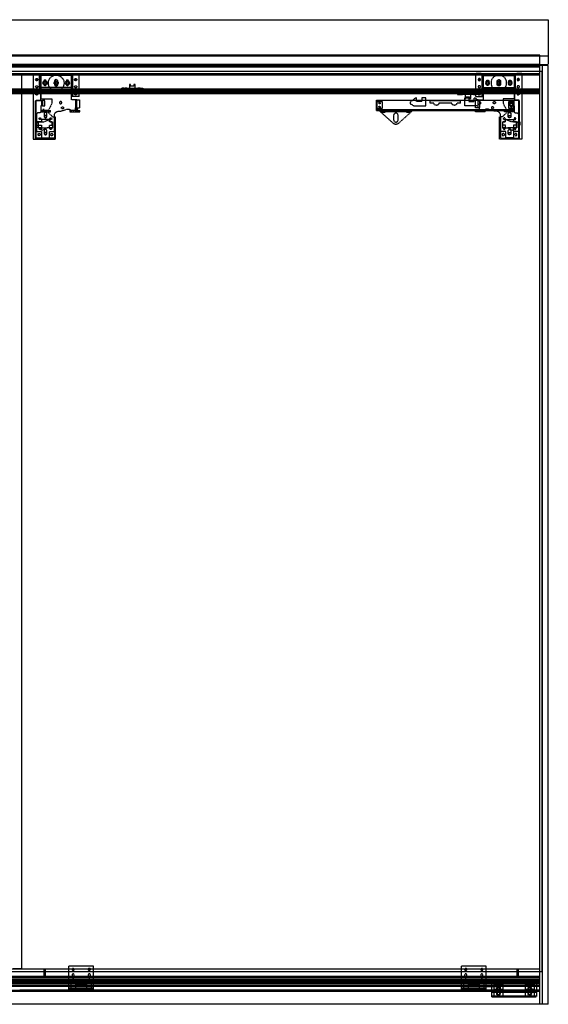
# Model space of a CAD drawing. Header units: millimetres. Extents: x 0 to 3534, y 0 to 2202.
# Tile 3 of 3: x 2353 to 3534, y 0 to 2202. Entities that reach past the tile are written whole.
import ezdxf

# ---------------------------------------------------------------- set-up
doc = ezdxf.new("R2010")
doc.units = ezdxf.units.MM
doc.header["$LTSCALE"] = 10
doc.linetypes.add('ALLCAD_Strich', pattern=[0.2, 0.15, -0.05])
doc.layers.add('BESCH_KONT_sich_schn_ansi_2d', color=40, linetype='Continuous')

msp = doc.modelspace()

# ---------------------------------------------------------------- linework, layer by layer
at = {"layer": 'BESCH_KONT_sich_schn_ansi_2d', "linetype": 'ALLCAD_Strich', "extrusion": (0, 1, -2.22045e-16)}
for p, q in [((0, 2202), (3534, 2202)), ((3534, 2202), (3534, 2102)), ((0, 2121), (3534, 2121)), ((3515, 2122.5), (19, 2122.5)), ((3515, 2122), (19, 2122)), ((3515, 2121.6), (19, 2121.6)), ((3515, 2121.6), (3515, 2122.5)), ((3515, 2121), (3515, 2121.6)), ((3515, 2102), (3515, 2121)), ((0, 2102), (3534, 2102)), ((3515, 2101.5), (19, 2101.5)), ((3515, 2100), (19, 2100)), ((3515, 2098.5), (19, 2098.5)), ((3515, 2097.5), (1825.5, 2097.5)), ((3515, 2096), (2276.5, 2096)), ((3515, 2100), (3515, 2102)), ((3515, 0), (3515, 2100)), ((3515, 2100), (3534, 2100)), ((3521, 0), (3521, 2100)), ((3534, 0), (3534, 2100)), ((19, 2087), (3515, 2087)), ((3515, 2079), (19, 2079)), ((3515, 2078), (2296, 2078)), ((2383, 2081), (2313, 2081)), ((3520.5, 2086.5), (2352, 2086.5)), ((3515, 2080), (2353, 2080)), ((2357.5, 79), (2357.5, 2081)), ((2383, 2082), (2395, 2082)), ((2383, 2080), (2383, 2082)), ((2395, 2081), (2383, 2081)), ((2383, 2080), (2383, 1935)), ((2395, 2080), (2395, 2082)), ((2474, 2081), (2395, 2081)), ((2397.5, 2050.5), (2397.5, 2080)), ((2399.5, 2080), (2399.5, 2050.5)), ((2400, 2077), (2400, 2025)), ((2469, 2077), (2400, 2077)), ((2469, 2023), (2469, 2077)), ((2469.5, 2050.5), (2469.5, 2080)), ((2471.5, 2030), (2471.5, 2080)), ((2474, 2082), (2486, 2082)), ((2474, 2080), (2474, 2082)), ((2486, 2081), (2474, 2081)), ((2486, 2080), (2486, 2082)), ((3372, 2081), (2486, 2081)), ((2486, 2030), (2486, 2080)), ((3372, 2080), (3372, 2082)), ((3384, 2082), (3372, 2082)), ((3384, 2081), (3372, 2081)), ((3372, 2030), (3372, 2080)), ((3384, 2080), (3384, 2082)), ((3463, 2081), (3384, 2081)), ((3386.5, 2030), (3386.5, 2080)), ((3388.5, 2050.5), (3388.5, 2080)), ((3389, 2023), (3389, 2077)), ((3389, 2077), (3458, 2077)), ((3458, 2077), (3458, 2025)), ((3458.5, 2080), (3458.5, 2050.5)), ((3460.5, 2050.5), (3460.5, 2080)), ((3463, 2080), (3463, 2082)), ((3475, 2082), (3463, 2082)), ((3475, 2081), (3463, 2081)), ((3475, 2080), (3475, 2082)), ((3515, 2081), (3475, 2081)), ((3475, 2080), (3475, 1935)), ((3515, 32), (3515, 2080)), ((3520.5, 73.5), (3520.5, 2086.5)), ((2397.5, 2050.5), (2397.5, 2047)), ((2399.5, 2050.5), (2397.5, 2050.5)), ((2469.5, 2050.5), (2399.5, 2050.5)), ((2406.5, 2064), (2406.5, 2058)), ((2412.5, 2058), (2412.5, 2064)), ((2430.5, 2064), (2430.5, 2058)), ((2438.5, 2058), (2438.5, 2064)), ((2456.5, 2064), (2456.5, 2058)), ((2462.5, 2058), (2462.5, 2064)), ((2471.2, 2050.5), (2469.5, 2050.5)), ((2471.2, 2047), (2471.2, 2050.5)), ((2586, 2048.5), (2581, 2048.5)), ((2581, 2045.5), (2581, 2048.5)), ((2582, 2046.5), (2582, 2048.5)), ((2585, 2046.5), (2585, 2048.5)), ((2586, 2045.5), (2586, 2048.5)), ((2592, 2048.5), (2587, 2048.5)), ((2587, 2045.5), (2587, 2048.5)), ((2592, 2048.5), (2617, 2048.5)), ((2592, 2045.5), (2592, 2048.5)), ((2600.8, 2057), (2598.2, 2057)), ((2598.2, 2057), (2598.2, 2048.5)), ((2600.8, 2053.5), (2600.8, 2057)), ((2608.2, 2053.5), (2600.8, 2053.5)), ((2608.2, 2057), (2608.2, 2053.5)), ((2610.8, 2057), (2608.2, 2057)), ((2610.8, 2048.5), (2610.8, 2057)), ((2622, 2048.5), (2617, 2048.5)), ((2617, 2045.5), (2617, 2048.5)), ((2622, 2045.5), (2622, 2048.5)), ((2623, 2048.5), (2628, 2048.5)), ((2623, 2048.5), (2623, 2045.5)), ((2624, 2048.5), (2624, 2046.5)), ((2627, 2048.5), (2627, 2046.5)), ((2628, 2048.5), (2628, 2045.5)), ((3386.8, 2050.5), (3388.5, 2050.5)), ((3386.8, 2047), (3386.8, 2050.5)), ((3388.5, 2050.5), (3458.5, 2050.5)), ((3395.5, 2058), (3395.5, 2064)), ((3401.5, 2064), (3401.5, 2058)), ((3419.5, 2058), (3419.5, 2064)), ((3427.5, 2064), (3427.5, 2058)), ((3445.5, 2058), (3445.5, 2064)), ((3451.5, 2064), (3451.5, 2058)), ((3458.5, 2050.5), (3460.5, 2050.5)), ((3460.5, 2050.5), (3460.5, 2047)), ((3515, 2046.5), (19, 2046.5)), ((3515, 2045.5), (19, 2045.5)), ((3515, 2044), (19, 2044)), ((3515, 2043), (19, 2043)), ((3515, 2040), (19, 2040)), ((3515, 2037.5), (19, 2037.5)), ((3515, 2036.5), (19, 2036.5)), ((2397.5, 2047), (2399.5, 2047)), ((2399.5, 2047), (2399.5, 2022)), ((2469.5, 2047), (2471.2, 2047)), ((2469.5, 2030), (2469.5, 2047)), ((2486, 2030), (2469.5, 2030)), ((2577, 2043.5), (2577, 2045.5)), ((2632, 2043.5), (2577, 2043.5)), ((2582, 2046.5), (2582, 2046.5)), ((2582, 2046.5), (2582, 2046.5)), ((2582, 2046.5), (2582, 2046.5)), ((2582, 2046.5), (2582, 2046.5)), ((2582, 2046.5), (2582, 2046.5)), ((2582, 2046.5), (2582, 2046.5)), ((2582, 2046.5), (2582, 2046.5)), ((2582, 2046.5), (2582, 2046.5)), ((2582, 2046.5), (2582, 2046.5)), ((2582, 2046.5), (2582, 2046.5)), ((2582, 2046.5), (2582, 2046.5)), ((2582, 2046.5), (2582, 2046.5)), ((2582, 2046.5), (2582, 2046.5)), ((2582, 2046.5), (2582, 2046.5)), ((2582, 2046.5), (2582, 2046.5)), ((2582, 2046.5), (2582, 2046.5)), ((2582, 2046.5), (2582, 2046.5)), ((2582, 2046.5), (2582, 2046.5)), ((2582, 2046.5), (2582, 2046.5)), ((2582, 2046.5), (2582, 2046.5)), ((2632, 2043.5), (2632, 2045.5)), ((3237.2, 2027), (3225.7, 2017.5)), ((3239.2, 2027), (3237.2, 2027)), ((3239.2, 2019), (3239.2, 2027)), ((3251.7, 2027), (3251.7, 2019)), ((3260.2, 2027), (3251.7, 2027)), ((3260.2, 2009.5), (3260.2, 2027)), ((3327, 2039.5), (3327, 2037.5)), ((3327, 2039.5), (3382, 2039.5)), ((3382, 2037.5), (3327, 2037.5)), ((3331, 2037.5), (3331, 2034.5)), ((3331, 2034.5), (3336, 2034.5)), ((3332, 2036.5), (3332, 2036.5)), ((3332, 2036.5), (3332, 2036.5)), ((3332, 2036.5), (3332, 2036.5)), ((3332, 2036.5), (3332, 2036.5)), ((3332, 2036.5), (3332, 2036.5)), ((3332, 2036.5), (3332, 2036.5)), ((3332, 2036.5), (3332, 2036.5)), ((3332, 2036.5), (3332, 2036.5)), ((3332, 2036.5), (3332, 2036.5)), ((3332, 2036.5), (3332, 2036.5)), ((3332, 2036.5), (3332, 2036.5)), ((3332, 2036.5), (3332, 2036.5)), ((3332, 2036.5), (3332, 2036.5)), ((3332, 2036.5), (3332, 2036.5)), ((3332, 2036.5), (3332, 2036.5)), ((3332, 2036.5), (3332, 2036.5)), ((3332, 2036.5), (3332, 2036.5)), ((3332, 2036.5), (3332, 2036.5)), ((3332, 2036.5), (3332, 2036.5)), ((3332, 2036.5), (3332, 2036.5)), ((3332, 2036.5), (3332, 2034.5)), ((3335, 2036.5), (3335, 2034.5)), ((3336, 2037.5), (3336, 2034.5)), ((3337, 2037.5), (3337, 2034.5)), ((3337, 2034.5), (3342, 2034.5)), ((3342, 2037.5), (3342, 2034.5)), ((3367, 2034.5), (3342, 2034.5)), ((3347.7, 2027), (3356.2, 2027)), ((3347.7, 2009.5), (3347.7, 2027)), ((3348.2, 2034.5), (3348.2, 2026)), ((3348.2, 2026), (3350.8, 2026)), ((3350.8, 2029.5), (3358.2, 2029.5)), ((3350.8, 2026), (3350.8, 2029.5)), ((3356.2, 2027), (3356.2, 2019)), ((3358.2, 2029.5), (3358.2, 2026)), ((3358.2, 2026), (3360.8, 2026)), ((3360.8, 2026), (3360.8, 2034.5)), ((3367, 2037.5), (3367, 2034.5)), ((3367, 2034.5), (3372, 2034.5)), ((3368.7, 2027), (3370.7, 2027)), ((3368.7, 2019), (3368.7, 2027)), ((3370.7, 2027), (3382.2, 2017.5)), ((3372, 2030), (3388.5, 2030)), ((3373, 2034.5), (3373, 2037.5)), ((3378, 2034.5), (3373, 2034.5)), ((3374, 2034.5), (3374, 2036.5)), ((3377, 2034.5), (3377, 2036.5)), ((3378, 2034.5), (3378, 2037.5)), ((3382, 2039.5), (3382, 2037.5)), ((3388.5, 2047), (3386.8, 2047)), ((3388.5, 2030), (3388.5, 2047)), ((3458.5, 2047), (3458.5, 2022)), ((3460.5, 2047), (3458.5, 2047)), ((2388, 2021.5), (2390, 2021.5)), ((2388, 1973.2), (2388, 2021.5)), ((2390, 1973.2), (2390, 2022)), ((2390, 2022), (2399.5, 2022)), ((2390, 2021.5), (2404, 2021.5)), ((2400, 2025), (2425, 2025)), ((2400, 2009), (2400, 1999)), ((2404, 2009), (2400, 2009)), ((2401.5, 2021.5), (2401.5, 2009)), ((2409.5, 2021.5), (2404, 2021.5)), ((2404, 2021.5), (2404, 2009)), ((2404, 2009), (2409.5, 2009)), ((2409.5, 2009), (2409.5, 2021.5)), ((2425, 2015), (2417, 1999)), ((2425, 2025), (2425, 2015)), ((2481, 2023), (2469, 2023)), ((2478, 2023), (2478, 2005)), ((2478, 2005), (2481, 2005)), ((2478, 1996), (2478, 2005)), ((2481, 2023), (2487, 2023)), ((2481, 2005), (2481, 2023)), ((2481, 2005), (2487, 2005)), ((2487, 2005), (2487, 2023)), ((3150, 1999), (3150, 2022)), ((3150, 2022), (3270, 2022)), ((3151.5, 2018.8), (3162.5, 2018.8)), ((3151.5, 2003.2), (3151.5, 2018.8)), ((3162.5, 2018.8), (3162.5, 2003.2)), ((3162.5, 2018.8), (3162.5, 2018.8)), ((3162.5, 2018.8), (3162.5, 2018.8)), ((3162.5, 2018.8), (3162.5, 2018.8)), ((3162.5, 2018.8), (3162.5, 2018.8)), ((3162.5, 2018.8), (3162.5, 2018.8)), ((3162.5, 2018.8), (3162.5, 2018.8)), ((3162.5, 2018.8), (3162.5, 2018.8)), ((3162.5, 2018.8), (3162.5, 2018.8)), ((3162.5, 2018.8), (3162.5, 2018.8)), ((3162.5, 2018.8), (3162.5, 2018.8)), ((3162.5, 2018.8), (3162.5, 2018.8)), ((3162.5, 2018.8), (3162.5, 2018.8)), ((3162.5, 2018.8), (3162.5, 2018.8)), ((3162.5, 2018.8), (3162.5, 2018.8)), ((3162.5, 2018.8), (3162.5, 2018.8)), ((3162.5, 2018.8), (3162.5, 2018.8)), ((3162.5, 2018.8), (3162.5, 2018.8)), ((3162.5, 2018.8), (3162.5, 2018.8)), ((3162.5, 2018.8), (3162.5, 2018.8)), ((3162.5, 2018.8), (3162.5, 2018.8)), ((3162.5, 2018.8), (3162.5, 2018.8)), ((3162.5, 2018.8), (3162.5, 2018.8)), ((3162.5, 2018.8), (3162.5, 2018.8)), ((3162.5, 2018.8), (3162.5, 2018.8)), ((3162.5, 2018.8), (3162.5, 2018.8)), ((3162.5, 2018.8), (3162.5, 2018.8)), ((3162.5, 2018.8), (3162.5, 2018.8)), ((3162.5, 2018.8), (3162.5, 2018.8)), ((3162.5, 2018.8), (3162.5, 2018.8)), ((3162.5, 2018.8), (3162.5, 2018.8)), ((3162.5, 2018.8), (3162.5, 2018.8)), ((3162.5, 2018.8), (3162.5, 2018.8)), ((3225.7, 2017.5), (3225.7, 2014)), ((3225.7, 2014), (3233.7, 2009.5)), ((3233.7, 2009.5), (3260.2, 2009.5)), ((3251.7, 2019), (3239.2, 2019)), ((3270, 2015.5), (3270, 2022)), ((3270, 2022), (3338, 2022)), ((3270, 2021), (3338, 2021)), ((3270, 2021), (3338, 2021)), ((3278.5, 2015.5), (3270, 2015.5)), ((3283.5, 2010.5), (3284.5, 2010.5)), ((3318.5, 2015.5), (3289.5, 2015.5)), ((3323.5, 2010.5), (3324.5, 2010.5)), ((3338, 2015.5), (3329.5, 2015.5)), ((3338, 2015.5), (3338, 2022)), ((3338, 2022), (3458, 2022)), ((3374.2, 2009.5), (3347.7, 2009.5)), ((3356.2, 2019), (3368.7, 2019)), ((3371, 2005), (3371, 2023)), ((3377, 2023), (3371, 2023)), ((3377, 2005), (3371, 2005)), ((3382.2, 2014), (3374.2, 2009.5)), ((3377, 2023), (3389, 2023)), ((3377, 2005), (3377, 2023)), ((3380, 2005), (3377, 2005)), ((3380, 2023), (3380, 2005)), ((3380, 1996), (3380, 2005)), ((3382.2, 2017.5), (3382.2, 2014)), ((3433, 2025), (3433, 2015)), ((3458, 2025), (3433, 2025)), ((3433, 2015), (3441, 1999)), ((3445.5, 2003.2), (3445.5, 2018.8)), ((3445.5, 2018.8), (3456.5, 2018.8)), ((3448.5, 2009), (3448.5, 2021.5)), ((3448.5, 2021.5), (3454, 2021.5)), ((3454, 2009), (3448.5, 2009)), ((3454, 2021.5), (3454, 2009)), ((3468, 2021.5), (3454, 2021.5)), ((3454, 2009), (3458, 2009)), ((3456.5, 2021.5), (3456.5, 2009)), ((3456.5, 2009), (3456.5, 2003.2)), ((3458, 2009), (3458, 2022)), ((3458, 2009), (3458, 1999)), ((3468, 2022), (3458.5, 2022)), ((3468, 1973.2), (3468, 2022)), ((3470, 2021.5), (3468, 2021.5)), ((3470, 1973.2), (3470, 2021.5)), ((2390.5, 1989), (2390.5, 1952)), ((2398, 1994), (2395.5, 1994)), ((2400, 1999), (2400, 1996)), ((2417, 1999), (2400, 1999)), ((2400, 1998), (2413, 1998)), ((2400, 1996), (2413, 1996)), ((2408, 2001), (2404, 2001)), ((2404, 1999), (2404, 2001)), ((2407.5, 1991.5), (2407.5, 1985.5)), ((2408, 1999), (2408, 2001)), ((2413, 1996), (2413, 1999)), ((2413, 1998), (2426.5, 1985)), ((2413, 1996), (2422, 1996)), ((2413.5, 1985.5), (2413.5, 1991.5)), ((2414, 1996), (2414, 1999)), ((2417, 1999), (2422, 1999)), ((2418, 1996), (2418, 1999)), ((2422, 1996), (2422, 1999)), ((2426.5, 1985), (2431, 1985)), ((2430.5, 1952), (2430.5, 1987.5)), ((2431, 1985), (2433, 1985)), ((2431, 1985), (2431, 1937)), ((2433, 1935), (2433, 1985)), ((2440.5, 1997.5), (2445, 1997.5)), ((2445, 1997.5), (2459, 2002)), ((2459, 2002), (2465, 2002)), ((2465, 2002), (2465, 1996)), ((2478, 1999), (2465, 1999)), ((2465, 1996), (2478, 1996)), ((2469, 1996), (2469, 1999)), ((2473, 1996), (2473, 1999)), ((2478, 1999), (2487, 1999)), ((2478, 1996), (2487, 1996)), ((2483, 2001), (2479, 2001)), ((2479, 1999), (2479, 2001)), ((2483, 1999), (2483, 2001)), ((2487, 1996), (2487, 1999)), ((3150, 2001), (3458, 2001)), ((3150, 1999), (3158.5, 1999)), ((3162.5, 2003.2), (3151.5, 2003.2)), ((3154, 1999), (3154, 2001)), ((3158, 1999), (3158, 2001)), ((3158.5, 1996.5), (3158.5, 1999)), ((3158.5, 1999), (3228.5, 1999)), ((3158.5, 1997), (3228.5, 1997)), ((3188.7, 1969.3), (3158.5, 1996.5)), ((3162, 1995.5), (3162, 1997)), ((3162, 1995.5), (3170, 1995.5)), ((3163, 1999), (3163, 2001)), ((3164, 1995.5), (3164, 1999)), ((3168, 1995.5), (3168, 1999)), ((3169, 1999), (3169, 2001)), ((3170, 1995.5), (3170, 1997)), ((3188.5, 1988), (3188.5, 1978)), ((3228.5, 1996.5), (3198.3, 1969.3)), ((3198.5, 1978), (3198.5, 1988)), ((3217, 1995.5), (3217, 1997)), ((3217, 1995.5), (3225, 1995.5)), ((3218, 1999), (3218, 2001)), ((3219, 1995.5), (3219, 1999)), ((3223, 1995.5), (3223, 1999)), ((3224, 1999), (3224, 2001)), ((3225, 1995.5), (3225, 1997)), ((3228.5, 1996.5), (3228.5, 1999)), ((3228.5, 1999), (3380, 1999)), ((3229, 1999), (3229, 2001)), ((3233, 1999), (3233, 2001)), ((3371, 1996), (3371, 1999)), ((3380, 1996), (3371, 1996)), ((3375, 1999), (3375, 2001)), ((3375, 1999), (3375, 2001)), ((3379, 1999), (3379, 2001)), ((3379, 1999), (3379, 2001)), ((3380, 1999), (3393, 1999)), ((3393, 1996), (3380, 1996)), ((3384, 1999), (3384, 2001)), ((3385, 1996), (3385, 1999)), ((3389, 1996), (3389, 1999)), ((3390, 1999), (3390, 2001)), ((3393, 2002), (3393, 1996)), ((3399, 2002), (3393, 2002)), ((3393, 1999), (3441, 1999)), ((3413, 1997.5), (3399, 2002)), ((3417.5, 1997.5), (3413, 1997.5)), ((3425, 1935), (3425, 1985)), ((3427, 1985), (3425, 1985)), ((3427, 1985), (3427, 1937)), ((3431.5, 1985), (3427, 1985)), ((3427.5, 1952), (3427.5, 1987.5)), ((3445, 1998), (3431.5, 1985)), ((3436, 1996), (3436, 1999)), ((3445, 1996), (3436, 1996)), ((3439, 1999), (3439, 2001)), ((3440, 1996), (3440, 1999)), ((3441, 1999), (3458, 1999)), ((3444, 1996), (3444, 1999)), ((3444.5, 1985.5), (3444.5, 1991.5)), ((3445, 1999), (3445, 2001)), ((3445, 1996), (3445, 1999)), ((3458, 1998), (3445, 1998)), ((3458, 1996), (3445, 1996)), ((3456.5, 2003.2), (3445.5, 2003.2)), ((3450, 1999), (3450, 2001)), ((3450, 1999), (3450, 2001)), ((3450.5, 1991.5), (3450.5, 1985.5)), ((3454, 1999), (3454, 2001)), ((3454, 1999), (3454, 2001)), ((3458, 1999), (3458, 1996)), ((3460, 1994), (3462.5, 1994)), ((3467.5, 1989), (3467.5, 1952)), ((2387.5, 1973.2), (2387.5, 1965.8)), ((2390, 1973.2), (2387.5, 1973.2)), ((2387.5, 1965.8), (2390, 1965.8)), ((2388, 1935), (2388, 1965.8)), ((2401.5, 1973.2), (2390, 1973.2)), ((2390, 1937), (2390, 1965.8)), ((2390, 1965.8), (2401.5, 1965.8)), ((2395, 1971.5), (2390.5, 1971.5)), ((2390.5, 1962), (2395, 1962)), ((2395, 1960), (2395, 1973.5)), ((2395, 1973.5), (2407, 1973.5)), ((2401.5, 1960), (2395, 1960)), ((2401.5, 1979), (2401.5, 1973.2)), ((2419.5, 1979), (2401.5, 1979)), ((2401.5, 1965.8), (2401.5, 1960)), ((2401.5, 1954), (2401.5, 1960)), ((2414.5, 1960), (2401.5, 1954)), ((2401.5, 1960), (2414.5, 1960)), ((2407, 1973.5), (2420, 1979.5)), ((2426, 1960), (2414.5, 1960)), ((2419.5, 1973.2), (2419.5, 1979)), ((2425.5, 1973.2), (2419.5, 1973.2)), ((2419.5, 1965.8), (2425.5, 1965.8)), ((2419.5, 1960), (2419.5, 1965.8)), ((2420, 1979.5), (2420, 1973.5)), ((2420, 1973.5), (2426, 1973.5)), ((2425.5, 1965.8), (2425.5, 1973.2)), ((2426, 1973.5), (2426, 1960)), ((3192.1, 1968), (3194.9, 1968)), ((3432, 1973.5), (3432, 1960)), ((3438, 1973.5), (3432, 1973.5)), ((3432, 1960), (3443.5, 1960)), ((3432.5, 1973.2), (3438.5, 1973.2)), ((3432.5, 1965.8), (3432.5, 1973.2)), ((3438.5, 1965.8), (3432.5, 1965.8)), ((3451, 1973.5), (3438, 1979.5)), ((3438, 1979.5), (3438, 1973.5)), ((3438.5, 1979), (3456.5, 1979)), ((3438.5, 1973.2), (3438.5, 1979)), ((3438.5, 1960), (3438.5, 1965.8)), ((3443.5, 1960), (3456.5, 1954)), ((3456.5, 1960), (3443.5, 1960)), ((3463, 1973.5), (3451, 1973.5)), ((3456.5, 1979), (3456.5, 1973.2)), ((3456.5, 1973.2), (3468, 1973.2)), ((3468, 1965.8), (3456.5, 1965.8)), ((3456.5, 1965.8), (3456.5, 1960)), ((3456.5, 1960), (3463, 1960)), ((3456.5, 1954), (3456.5, 1960)), ((3463, 1960), (3463, 1973.5)), ((3463, 1971.5), (3467.5, 1971.5)), ((3467.5, 1962), (3463, 1962)), ((3468, 1973.2), (3470.5, 1973.2)), ((3468, 1937), (3468, 1965.8)), ((3470.5, 1965.8), (3468, 1965.8)), ((3470, 1935), (3470, 1965.8)), ((3470.5, 1973.2), (3470.5, 1965.8)), ((2390.5, 1952), (2401.8, 1952)), ((2401.8, 1952), (2401.8, 1938)), ((2401.8, 1938), (2419.2, 1938)), ((2407.5, 1953.5), (2407.5, 1947.5)), ((2413.5, 1947.5), (2413.5, 1953.5)), ((2419.2, 1952), (2430.5, 1952)), ((2419.2, 1938), (2419.2, 1952)), ((3438.8, 1952), (3427.5, 1952)), ((3438.8, 1938), (3438.8, 1952)), ((3456.2, 1938), (3438.8, 1938)), ((3444.5, 1947.5), (3444.5, 1953.5)), ((3450.5, 1953.5), (3450.5, 1947.5)), ((3456.2, 1952), (3456.2, 1938)), ((3467.5, 1952), (3456.2, 1952)), ((2383, 1935), (2433, 1935)), ((2431, 1937), (2390, 1937)), ((3475, 1935), (3425, 1935)), ((3427, 1937), (3468, 1937)), ((19, 79), (3515, 79)), ((19, 73), (3515, 73)), ((2357.5, 79), (2338.5, 79)), ((2352, 73.5), (3520.5, 73.5)), ((2407.5, 60), (2407.5, 79)), ((2410.5, 60), (2410.5, 79)), ((2463, 33.5), (2463, 85.5)), ((2518, 85.5), (2463, 85.5)), ((2518, 33.5), (2518, 85.5)), ((3340, 33.5), (3340, 85.5)), ((3395, 85.5), (3340, 85.5)), ((3395, 33.5), (3395, 85.5)), ((3463.5, 79), (3463.5, 60)), ((3466.5, 79), (3466.5, 60)), ((3515, 62), (19, 62)), ((3515, 60), (19, 60)), ((3515, 59), (19, 59)), ((3515, 58.5), (19, 58.5)), ((3515, 54.5), (19, 54.5)), ((3515, 54), (19, 54)), ((3515, 53.6), (19, 53.6)), ((3515, 53.5), (19, 53.5)), ((3515, 50), (19, 50)), ((3515, 48), (19, 48)), ((3515, 46), (19, 46)), ((3515, 45), (19, 45)), ((2468, 52), (2468, 45.5)), ((2479.5, 52), (2468, 52)), ((2468, 45.5), (2478, 45.5)), ((2468, 36), (2468, 45.5)), ((2478, 45.5), (2478, 36)), ((2479.5, 43), (2479.5, 52)), ((2498.8, 51.5), (2482.3, 51.5)), ((2482.3, 44.5), (2482.3, 51.5)), ((2498.8, 44.5), (2482.3, 44.5)), ((2488, 51.5), (2488, 43)), ((2493, 51.5), (2493, 43)), ((2498.8, 44.5), (2498.8, 51.5)), ((2501.5, 52), (2501.5, 43)), ((2513, 52), (2501.5, 52)), ((2503, 45.5), (2513, 45.5)), ((2503, 36), (2503, 45.5)), ((2513, 45.5), (2513, 52)), ((2513, 45.5), (2513, 36)), ((3345, 52), (3345, 45.5)), ((3356.5, 52), (3345, 52)), ((3345, 45.5), (3355, 45.5)), ((3345, 36), (3345, 45.5)), ((3355, 45.5), (3355, 36)), ((3356.5, 43), (3356.5, 52)), ((3375.8, 51.5), (3359.3, 51.5)), ((3359.3, 44.5), (3359.3, 51.5)), ((3375.8, 44.5), (3359.3, 44.5)), ((3365, 51.5), (3365, 43)), ((3370, 51.5), (3370, 43)), ((3375.8, 44.5), (3375.8, 51.5)), ((3378.5, 52), (3378.5, 43)), ((3390, 52), (3378.5, 52)), ((3380, 45.5), (3390, 45.5)), ((3380, 36), (3380, 45.5)), ((3390, 45.5), (3390, 52)), ((3390, 45.5), (3390, 36)), ((3395, 52), (3407.5, 52)), ((3407.5, 39.5), (3407.5, 52.5)), ((3407.5, 52.5), (3507.5, 52.5)), ((3407.5, 50.5), (3427.5, 50.5)), ((3407.5, 50.5), (3427.5, 50.5)), ((3427.5, 41.5), (3427.5, 50.5)), ((3427.5, 41.5), (3427.5, 50.5)), ((3507.5, 52.5), (3507.5, 39.5)), ((3412.5, 41.5), (19, 41.5)), ((3515, 39.5), (19, 39.5)), ((2468, 31), (2233, 31)), ((3407.5, 29), (2233, 29)), ((2353, 32), (3515, 32)), ((2468, 36), (2463, 36)), ((2468, 33.5), (2463, 33.5)), ((2478, 36), (2468, 36)), ((2468, 36), (2468, 33.5)), ((2468, 33.5), (2468, 32)), ((2478, 33.5), (2468, 33.5)), ((2468, 32), (2468, 29.5)), ((2478, 31), (2468, 31)), ((2478, 29.5), (2468, 29.5)), ((2472, 36), (2472, 32)), ((2472, 36), (2472, 33.5)), ((2477, 36), (2477, 32)), ((2477, 36), (2477, 33.5)), ((2503, 36), (2478, 36)), ((2478, 32), (2478, 33.5)), ((2503, 33.5), (2478, 33.5)), ((2478, 29.5), (2478, 32)), ((2503, 31), (2478, 31)), ((2501.5, 43), (2479.5, 43)), ((2487.5, 36), (2487.5, 33.5)), ((2488, 36), (2488, 32)), ((2488, 36), (2488, 33.5)), ((2489, 36), (2489, 33.5)), ((2492, 36), (2492, 33.5)), ((2493, 36), (2493, 32)), ((2493, 36), (2493, 33.5)), ((2493.5, 36), (2493.5, 33.5)), ((2501.5, 43), (2501.5, 43)), ((2501.5, 43), (2501.5, 43)), ((2501.5, 43), (2501.5, 43)), ((2501.5, 43), (2501.5, 43)), ((2501.5, 43), (2501.5, 43)), ((2501.5, 43), (2501.5, 43)), ((2501.5, 43), (2501.5, 43)), ((2501.5, 43), (2501.5, 43)), ((2501.5, 43), (2501.5, 43)), ((2501.5, 43), (2501.5, 43)), ((2501.5, 43), (2501.5, 43)), ((2501.5, 43), (2501.5, 43)), ((2501.5, 43), (2501.5, 43)), ((2501.5, 43), (2501.5, 43)), ((2501.5, 43), (2501.5, 43)), ((2501.5, 43), (2501.5, 43)), ((2501.5, 43), (2501.5, 43)), ((2501.5, 43), (2501.5, 43)), ((2501.5, 43), (2501.5, 43)), ((2513, 36), (2503, 36)), ((2503, 32), (2503, 33.5)), ((2513, 33.5), (2503, 33.5)), ((2503, 29.5), (2503, 32)), ((2513, 31), (2503, 31)), ((2513, 29.5), (2503, 29.5)), ((2504, 36), (2504, 32)), ((2504, 36), (2504, 33.5)), ((2509, 36), (2509, 32)), ((2509, 36), (2509, 33.5)), ((2518, 36), (2513, 36)), ((2513, 36), (2513, 33.5)), ((2513, 32), (2513, 33.5)), ((2518, 33.5), (2513, 33.5)), ((2513, 29.5), (2513, 32)), ((3345, 31), (2513, 31)), ((3345, 36), (3340, 36)), ((3345, 33.5), (3340, 33.5)), ((3355, 36), (3345, 36)), ((3345, 36), (3345, 33.5)), ((3345, 33.5), (3345, 32)), ((3355, 33.5), (3345, 33.5)), ((3345, 32), (3345, 29.5)), ((3355, 31), (3345, 31)), ((3355, 29.5), (3345, 29.5)), ((3349, 36), (3349, 32)), ((3349, 36), (3349, 33.5)), ((3354, 36), (3354, 32)), ((3354, 36), (3354, 33.5)), ((3380, 36), (3355, 36)), ((3355, 32), (3355, 33.5)), ((3380, 33.5), (3355, 33.5)), ((3355, 29.5), (3355, 32)), ((3380, 31), (3355, 31)), ((3378.5, 43), (3356.5, 43)), ((3364.5, 36), (3364.5, 33.5)), ((3365, 36), (3365, 32)), ((3365, 36), (3365, 33.5)), ((3366, 36), (3366, 33.5)), ((3369, 36), (3369, 33.5)), ((3370, 36), (3370, 32)), ((3370, 36), (3370, 33.5)), ((3370.5, 36), (3370.5, 33.5)), ((3378.5, 43), (3378.5, 43)), ((3378.5, 43), (3378.5, 43)), ((3378.5, 43), (3378.5, 43)), ((3378.5, 43), (3378.5, 43)), ((3378.5, 43), (3378.5, 43)), ((3378.5, 43), (3378.5, 43)), ((3378.5, 43), (3378.5, 43)), ((3378.5, 43), (3378.5, 43)), ((3378.5, 43), (3378.5, 43)), ((3378.5, 43), (3378.5, 43)), ((3378.5, 43), (3378.5, 43)), ((3378.5, 43), (3378.5, 43)), ((3378.5, 43), (3378.5, 43)), ((3378.5, 43), (3378.5, 43)), ((3378.5, 43), (3378.5, 43)), ((3378.5, 43), (3378.5, 43)), ((3378.5, 43), (3378.5, 43)), ((3378.5, 43), (3378.5, 43)), ((3378.5, 43), (3378.5, 43)), ((3390, 36), (3380, 36)), ((3380, 32), (3380, 33.5)), ((3390, 33.5), (3380, 33.5)), ((3380, 29.5), (3380, 32)), ((3390, 31), (3380, 31)), ((3390, 29.5), (3380, 29.5)), ((3381, 36), (3381, 32)), ((3381, 36), (3381, 33.5)), ((3386, 36), (3386, 32)), ((3386, 36), (3386, 33.5)), ((3395, 36), (3390, 36)), ((3390, 36), (3390, 33.5)), ((3390, 32), (3390, 33.5)), ((3395, 33.5), (3390, 33.5)), ((3390, 29.5), (3390, 32)), ((3407.5, 31), (3390, 31)), ((3395, 40), (3407.5, 40)), ((3395, 29.5), (3395, 33.5)), ((3395, 29.5), (3407.5, 29.5)), ((3407.5, 42), (3507.5, 42)), ((3407.5, 40), (3427.5, 40)), ((3407.5, 40), (3427.5, 40)), ((3407.5, 32), (3407.5, 39.5)), ((3407.5, 29.5), (3407.5, 32)), ((3412.5, 31), (3407.5, 31)), ((3407.5, 29.5), (3412.5, 29.5)), ((3407.5, 27.5), (3407.5, 29.5)), ((3507.5, 29), (3407.5, 29)), ((3407.5, 27.5), (3507.5, 27.5)), ((3407.5, 19), (3407.5, 27.5)), ((3432.5, 43.6), (3412.5, 43.6)), ((3412.5, 43.6), (3412.5, 41.5)), ((3412.5, 42.6), (3432.5, 42.6)), ((3412.5, 41.5), (3432.5, 41.5)), ((3412.5, 41.5), (3412.5, 32)), ((3412.5, 40.9), (3432.5, 40.9)), ((3432.5, 33.1), (3412.5, 33.1)), ((3412.5, 32.1), (3432.5, 32.1)), ((3412.5, 32), (3412.5, 28)), ((3412.5, 31), (3432.5, 31)), ((3412.5, 30.4), (3432.5, 30.4)), ((3412.5, 29.5), (3432.5, 29.5)), ((3412.5, 28), (3432.5, 28)), ((3412.5, 28), (3412.5, 27.5)), ((3412.5, 27.5), (3412.5, 17.5)), ((3427.5, 31), (3427.5, 40)), ((3427.5, 31), (3427.5, 40)), ((3432.5, 43.6), (3432.5, 41.5)), ((3482.5, 41.5), (3432.5, 41.5)), ((3432.5, 41.5), (3432.5, 32)), ((3432.5, 32), (3432.5, 28)), ((3482.5, 31), (3432.5, 31)), ((3432.5, 29.5), (3482.5, 29.5)), ((3432.5, 28), (3432.5, 27.5)), ((3432.5, 27.5), (3432.5, 17.5)), ((3502.5, 43.6), (3482.5, 43.6)), ((3482.5, 43.6), (3482.5, 41.5)), ((3482.5, 42.6), (3502.5, 42.6)), ((3482.5, 41.5), (3502.5, 41.5)), ((3482.5, 41.5), (3482.5, 32)), ((3482.5, 40.9), (3502.5, 40.9)), ((3502.5, 33.1), (3482.5, 33.1)), ((3482.5, 32.1), (3502.5, 32.1)), ((3482.5, 32), (3482.5, 28)), ((3482.5, 31), (3502.5, 31)), ((3482.5, 30.4), (3502.5, 30.4)), ((3482.5, 29.5), (3502.5, 29.5)), ((3482.5, 28), (3502.5, 28)), ((3482.5, 28), (3482.5, 27.5)), ((3482.5, 27.5), (3482.5, 17.5)), ((3502.5, 43.6), (3502.5, 41.5)), ((3515, 41.5), (3502.5, 41.5)), ((3502.5, 41.5), (3502.5, 32)), ((3502.5, 32), (3502.5, 28)), ((3507.5, 31), (3502.5, 31)), ((3502.5, 29.5), (3507.5, 29.5)), ((3502.5, 28), (3502.5, 27.5)), ((3502.5, 27.5), (3502.5, 17.5)), ((3507.5, 39.5), (3507.5, 39.5)), ((3507.5, 39.5), (3507.5, 39.5)), ((3507.5, 39.5), (3507.5, 39.5)), ((3507.5, 39.5), (3507.5, 39.5)), ((3507.5, 39.5), (3507.5, 39.5)), ((3507.5, 39.5), (3507.5, 39.5)), ((3507.5, 39.5), (3507.5, 39.5)), ((3507.5, 39.5), (3507.5, 39.5)), ((3507.5, 39.5), (3507.5, 39.5)), ((3507.5, 39.5), (3507.5, 39.5)), ((3507.5, 39.5), (3507.5, 39.5)), ((3507.5, 39.5), (3507.5, 39.5)), ((3507.5, 39.5), (3507.5, 39.5)), ((3507.5, 39.5), (3507.5, 39.5)), ((3507.5, 39.5), (3507.5, 39.5)), ((3507.5, 39.5), (3507.5, 39.5)), ((3507.5, 39.5), (3507.5, 39.5)), ((3507.5, 39.5), (3507.5, 39.5)), ((3507.5, 39.5), (3507.5, 39.5)), ((3507.5, 39.5), (3507.5, 39.5)), ((3507.5, 39.5), (3507.5, 39.5)), ((3507.5, 39.5), (3507.5, 39.5)), ((3507.5, 39.5), (3507.5, 39.5)), ((3507.5, 39.5), (3507.5, 32)), ((3507.5, 32), (3507.5, 29.5)), ((3515, 31), (3507.5, 31)), ((3507.5, 29.5), (3507.5, 27.5)), ((3515, 29), (3507.5, 29)), ((3507.5, 29), (3507.5, 29)), ((3507.5, 29), (3507.5, 29)), ((3507.5, 29), (3507.5, 29)), ((3507.5, 29), (3507.5, 29)), ((3507.5, 29), (3507.5, 29)), ((3507.5, 29), (3507.5, 29)), ((3507.5, 29), (3507.5, 29)), ((3507.5, 29), (3507.5, 29)), ((3507.5, 29), (3507.5, 29)), ((3507.5, 29), (3507.5, 29)), ((3507.5, 29), (3507.5, 29)), ((3507.5, 29), (3507.5, 29)), ((3507.5, 29), (3507.5, 29)), ((3507.5, 29), (3507.5, 29)), ((3507.5, 29), (3507.5, 29)), ((3507.5, 29), (3507.5, 29)), ((3507.5, 29), (3507.5, 29)), ((3507.5, 29), (3507.5, 29)), ((3507.5, 29), (3507.5, 29)), ((3507.5, 29), (3507.5, 29)), ((3507.5, 29), (3507.5, 29)), ((3507.5, 29), (3507.5, 29)), ((3507.5, 29), (3507.5, 29)), ((3507.5, 27.5), (3507.5, 19)), ((3407.5, 19), (3412.5, 19)), ((3407.5, 17), (3407.5, 19)), ((3407.5, 17), (3507.5, 17)), ((3412.5, 19), (3432.5, 19)), ((3412.5, 17.5), (3432.5, 17.5)), ((3432.5, 19), (3482.5, 19)), ((3482.5, 19), (3502.5, 19)), ((3482.5, 17.5), (3502.5, 17.5)), ((3502.5, 19), (3507.5, 19)), ((3507.5, 19), (3507.5, 17)), ((3515, 0), (19, 0)), ((3534, 0), (3515, 0))]:
    msp.add_line(p, q, dxfattribs=at)
at = {"layer": 'BESCH_KONT_sich_schn_ansi_2d', "linetype": 'ALLCAD_Strich'}
for centre, radius in [((2391, 2068), 2.5), ((2434.5, 2060.5), 17.5), ((2478, 2068), 2.5), ((2391, 2052), 2.5), ((2391, 2068), 1.5), ((2409.5, 2060.5), 4.5), ((2409.5, 2060.5), 2.5), ((2434.5, 2060.5), 4.5), ((2434.5, 2060.5), 2.5), ((2459.5, 2060.5), 4.5), ((2459.5, 2060.5), 2.5), ((2478, 2052), 2.5), ((2478, 2068), 1.5), ((3380, 2068), 1.5), ((3398.5, 2060.5), 2.5), ((3423.5, 2060.5), 2.5), ((3448.5, 2060.5), 2.5), ((3467, 2068), 1.5), ((2391, 2036), 2.5), ((2391, 2036), 1.5), ((2478, 2036), 2.5), ((2478, 2036), 1.5), ((3380, 2036), 1.5), ((3467, 2036), 1.5), ((2448.5, 2005), 2.5), ((3157, 2015), 1.5), ((3157, 2007), 1.5), ((3413.5, 2016.5), 2.5), ((3451, 2015), 1.5), ((3451, 2007), 1.5), ((2398.5, 1980.5), 2), ((2422.5, 1980.5), 2), ((3447.5, 1985.5), 2.5), ((2398.5, 1958.5), 2), ((2422.5, 1958.5), 2), ((2396.5, 1945), 2.5), ((2424.5, 1945), 2.5), ((3447.5, 1947.5), 2.5), ((2472.5, 78), 1.5), ((2508.5, 78), 1.5), ((3349.5, 78), 1.5), ((3385.5, 78), 1.5), ((2472.5, 53), 1.5), ((2508.5, 53), 1.5), ((3349.5, 53), 1.5), ((3385.5, 53), 1.5), ((3422.5, 24), 3), ((3492.5, 24), 3)]:
    msp.add_circle(centre, radius, dxfattribs=at)
at = {"layer": 'BESCH_KONT_sich_schn_ansi_2d', "linetype": 'ALLCAD_Strich', "extrusion": (0, -2.22045e-16, -1)}
for centre, radius in [((-3380, 2068), 2.5), ((-3423.5, 2060.5), 17.5), ((-3467, 2068), 2.5), ((-2409.5, 2060.5), 2.5), ((-2434.5, 2060.5), 2.5), ((-2459.5, 2060.5), 2.5), ((-3380, 2052), 2.5), ((-3398.5, 2060.5), 4.5), ((-3398.5, 2060.5), 2.5), ((-3423.5, 2060.5), 4.5), ((-3423.5, 2060.5), 2.5), ((-3448.5, 2060.5), 4.5), ((-3448.5, 2060.5), 2.5), ((-3467, 2052), 2.5), ((-3380, 2036), 2.5), ((-3467, 2036), 2.5), ((-2444.5, 2016.5), 2.5), ((-3409.5, 2005), 2.5), ((-2410.5, 1985.5), 2.5), ((-3435.5, 1980.5), 2), ((-3459.5, 1980.5), 2), ((-3435.5, 1958.5), 2), ((-3459.5, 1958.5), 2), ((-2410.5, 1947.5), 2.5), ((-3433.5, 1945), 2.5), ((-3461.5, 1945), 2.5), ((-2472.5, 78), 2.5), ((-2472.5, 65.5), 2.5), ((-2508.5, 78), 2.5), ((-2508.5, 65.5), 2.5), ((-3349.5, 78), 2.5), ((-3349.5, 65.5), 2.5), ((-3385.5, 78), 2.5), ((-3385.5, 65.5), 2.5), ((-2472.5, 53), 2.5), ((-2508.5, 53), 2.5), ((-3349.5, 53), 2.5), ((-3385.5, 53), 2.5), ((-3422.5, 34.5), 4.5), ((-3422.5, 34.5), 4.5), ((-3422.5, 24), 4.5), ((-3422.5, 24), 4.5), ((-3422.5, 24), 3), ((-3492.5, 34.5), 4.5), ((-3492.5, 34.5), 4.5), ((-3492.5, 24), 4.5), ((-3492.5, 24), 4.5), ((-3492.5, 24), 3)]:
    msp.add_circle(centre, radius, dxfattribs=at)
at = {"layer": 'BESCH_KONT_sich_schn_ansi_2d', "linetype": 'ALLCAD_Strich'}
for centre, radius, start, end in [((2409.5, 2064), 3, 0, 180), ((2409.5, 2058), 3, 180, 0), ((2434.5, 2064), 4, 0, 180), ((2434.5, 2058), 4, 180, 0), ((2459.5, 2064), 3, 0, 180), ((2459.5, 2058), 3, 180, 360), ((2395.5, 1989), 5, 90, 180), ((2410.5, 1991.5), 3, 0, 180), ((2410.5, 1985.5), 3, 180, 0), ((3193.5, 1988), 5, 0, 180), ((3417.5, 1987.5), 10, 0, 90), ((3460, 1996), 2, 180, 270), ((3193.5, 1978), 5, 180, 0), ((2410.5, 1953.5), 3, 0, 180), ((2410.5, 1947.5), 3, 180, 0), ((3422.5, 34.5), 3, 303.5573, 180), ((3422.5, 34.5), 3, 180, 236.4427), ((3422.5, 34.5), 3, 236.4427, 303.5573), ((3492.5, 34.5), 3, 303.5573, 180), ((3492.5, 34.5), 3, 180, 236.4427), ((3492.5, 34.5), 3, 236.4427, 303.5573), ((3507.5, 39.5), 0.00271, 0, 90), ((3507.5, 39.5), 0.00271, 270, 0), ((3507.5, 39.5), 0.00271, 0, 90), ((3507.5, 39.5), 0.00093, 180, 270), ((3507.5, 39.5), 0.00093, 90, 180), ((3507.5, 39.5), 0.00116, 90, 180), ((3507.5, 39.5), 0.00116, 180, 270), ((3507.5, 39.5), 0.00116, 90, 180), ((3507.5, 39.5), 0.00116, 180, 270), ((3507.5, 39.5), 0.00271, 270, 0), ((3507.5, 29), 0.00271, 0, 90), ((3507.5, 29), 0.00271, 270, 0), ((3507.5, 29), 0.00271, 0, 90), ((3507.5, 29), 0.00093, 180, 270), ((3507.5, 29), 0.00093, 90, 180), ((3507.5, 29), 0.00116, 90, 180), ((3507.5, 29), 0.00116, 180, 270), ((3507.5, 29), 0.00116, 90, 180), ((3507.5, 29), 0.00116, 180, 270), ((3507.5, 29), 0.00271, 270, 0)]:
    msp.add_arc(centre, radius, start, end, dxfattribs=at)
at = {"layer": 'BESCH_KONT_sich_schn_ansi_2d', "linetype": 'ALLCAD_Strich', "extrusion": (0, -2.22045e-16, -1)}
for centre, radius, start, end in [((-3398.5, 2064), 3, 0, 180), ((-3398.5, 2058), 3, 180, 360), ((-3423.5, 2064), 4, 0, 180), ((-3423.5, 2058), 4, 180, 0), ((-3448.5, 2064), 3, 0, 180), ((-3448.5, 2058), 3, 180, 0), ((-3283.5, 2015.5), 5, 270, 360), ((-3284.5, 2015.5), 5, 180, 270), ((-3323.5, 2015.5), 5, 270, 360), ((-3324.5, 2015.5), 5, 180, 270), ((-2398, 1996), 2, 180, 270), ((-2440.5, 1987.5), 10, 0, 90), ((-3447.5, 1991.5), 3, 0, 180), ((-3447.5, 1985.5), 3, 180, 0), ((-3462.5, 1989), 5, 90, 180), ((-3192.1, 1973), 5, 270, 311.9872), ((-3194.9, 1973), 5, 228.0128, 270), ((-3447.5, 1953.5), 3, 0, 180), ((-3447.5, 1947.5), 3, 180, 0), ((-3422.5, 34.5), 3, 0, 236.4427), ((-3422.5, 34.5), 3, 303.5573, 0), ((-3422.5, 34.5), 3, 236.4427, 303.5573), ((-3492.5, 34.5), 3, 0, 236.4427), ((-3492.5, 34.5), 3, 303.5573, 0), ((-3492.5, 34.5), 3, 236.4427, 303.5573), ((-3507.5, 39.5), 0.00271, 0, 90), ((-3507.5, 39.5), 0.00271, 270, 0), ((-3507.5, 39.5), 0.00271, 0, 90), ((-3507.5, 39.5), 0.00271, 270, 0), ((-3507.5, 39.5), 0.00217, 0, 90), ((-3507.5, 39.5), 0.00217, 270, 0), ((-3507.5, 39.5), 0.00116, 90, 180), ((-3507.5, 39.5), 0.00116, 180, 270), ((-3507.5, 39.5), 0.00116, 90, 180), ((-3507.5, 39.5), 0.00116, 180, 270), ((-3507.5, 29), 0.00271, 0, 90), ((-3507.5, 29), 0.00271, 270, 0), ((-3507.5, 29), 0.00271, 0, 90), ((-3507.5, 29), 0.00271, 270, 0), ((-3507.5, 29), 0.00217, 0, 90), ((-3507.5, 29), 0.00217, 270, 0), ((-3507.5, 29), 0.00116, 90, 180), ((-3507.5, 29), 0.00116, 180, 270), ((-3507.5, 29), 0.00116, 90, 180), ((-3507.5, 29), 0.00116, 180, 270)]:
    msp.add_arc(centre, radius, start, end, dxfattribs=at)

doc.saveas('drawing.dxf')
